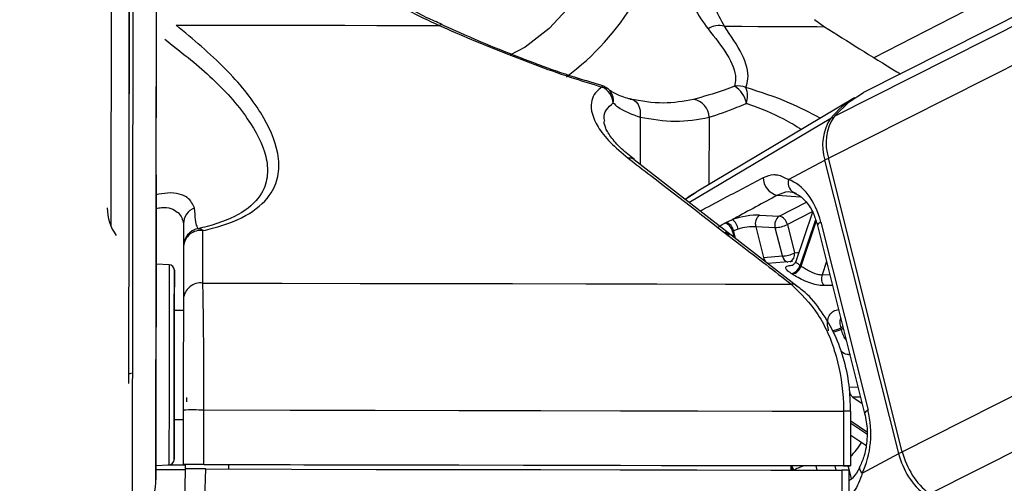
# Model space of a CAD drawing. Header units: millimetres. Extents: x 20 to 22981, y 40 to 19992.
# Tile 11 of 143: x 4050 to 4158, y 6446 to 6497. Entities that reach past the tile are written whole.
import ezdxf

# ---------------------------------------------------------------- set-up
doc = ezdxf.new("R2010")
doc.units = ezdxf.units.MM
doc.header["$LTSCALE"] = 2
doc.layers.add('COMPONENT_GEOMETRY', color=7, linetype='Continuous')
doc.styles.add('SLDTEXTSTYLE0', font='TXT', dxfattribs={"width": 0.75})
doc.dimstyles.new('SLDDIMSTYLE0', dxfattribs={"dimtxt": 100, "dimasz": 6.604, "dimexe": 0, "dimexo": 0.0625, "dimgap": 25, "dimtad": 0, "dimtih": 1, "dimtoh": 1, "dimdec": 0, "dimrnd": 1e-09, "dimzin": 12, "dimdsep": 46, "dimtxsty": 'SLDTEXTSTYLE0', "dimsah": 1, "dimcen": 0.09, "dimadec": 0, "dimazin": 3, "dimtfac": 1, "dimtdec": 0, "dimtofl": 0, "dimtmove": 0, "dimatfit": 3, "dimfxl": 1, "dimfrac": 2, "dimtolj": 1, "dimtzin": 12, "dimarcsym": 0})

# ---------------------------------------------------------------- blocks, each defined once
blk = doc.blocks.new('_D_4')
at = {"layer": 'COMPONENT_GEOMETRY', "color": 7}
for p, q in [((6638.52, 7959.49), (1711.23, 7959.49)), ((1717.58, 7959.49), (1717.58, 5203.33)), ((1517.51, 5183.02), (1487.04, 5183.02)), ((1487.04, 5183.02), (1487.04, 5024.27)), ((1917.65, 5183.02), (1948.12, 5183.02)), ((1948.12, 5183.02), (1948.12, 5024.27)), ((1487.04, 5024.27), (1517.51, 5024.27)), ((1948.12, 5024.27), (1917.65, 5024.27)), ((1717.58, 2118.49), (1717.58, 4874.65)), ((6578.75, 2118.49), (1711.23, 2118.49))]:
    blk.add_line(p, q, dxfattribs=at)
for points in [[(1717.58, 7959.49), (1716.57, 7952.89), (1718.6, 7952.89)], [(1717.58, 2118.49), (1718.6, 2125.1), (1716.57, 2125.1)]]:
    blk.add_solid(points, dxfattribs=at)
at = {"layer": 'COMPONENT_GEOMETRY', "color": 7, "char_height": 100, "attachment_point": 1, "style": 'SLDTEXTSTYLE0'}
for s, insert in [('9\'6.98"', (1517.51, 5153.18)), ('2921mm', (1444.8, 5003.56))]:
    blk.add_mtext(s, dxfattribs=dict(at, insert=insert))

msp = doc.modelspace()

# ---------------------------------------------------------------- linework, layer by layer
at = {"color": 8, "linetype": 'Continuous', "lineweight": 25}
for p, q in [((4139.02, 6481.98), (4397.52, 6612.47)), ((4139.67, 6486.62), (4388.99, 6612.47)), ((4147.15, 6449.63), (4469.73, 6612.47)), ((4150.13, 6444.99), (4481.91, 6612.47)), ((4064.91, 6446.52), (4065.12, 6602.96)), ((4062.33, 6441.7), (4062.52, 6587.81)), ((4118.26, 6486.5), (4118.25, 6481.28)), ((4123.64, 6477.1), (4139.27, 6486.38)), ((4125.85, 6486.48), (4125.84, 6479.07)), ((4124.42, 6478.21), (4123.3, 6477.47)), ((4133.4, 6477.9), (4135.92, 6477.72)), ((4133.58, 6475.6), (4136.58, 6477.12)), ((4137.23, 6476.05), (4134.48, 6474.66)), ((4137.58, 6475.2), (4135.89, 6470.17)), ((4136.01, 6470.09), (4137.65, 6474.99)), ((4127.79, 6473.73), (4127.58, 6473.75)), ((4128.44, 6473.9), (4128.6, 6473.25)), ((4128.77, 6473.11), (4128.56, 6473.96)), ((4138.79, 6470.6), (4138.3, 6469.14)), ((4138.3, 6469.14), (4139.16, 6469.15)), ((4140.6, 6463.4), (4140.36, 6463.28)), ((4140.41, 6463.1), (4140.65, 6463.23)), ((4141.31, 6456.74), (4142.27, 6456.77)), ((4142.55, 6455.66), (4141.69, 6455.63)), ((4141.69, 6455.63), (4142.73, 6454.93)), ((4141.46, 6452.78), (4143.23, 6451.6)), ((4143.22, 6451.81), (4141.47, 6452.99)), ((4137.62, 6448.09), (4137.74, 6447.6)), ((4139.86, 6447.59), (4139.74, 6448.09)), ((4141.16, 6448.09), (4141.28, 6447.6)), ((4141.29, 6447.57), (4141.52, 6446.63))]:
    msp.add_line(p, q, dxfattribs=at)
at = {"color": 7, "linetype": 'Continuous', "lineweight": 25}
for p, q in [((4387.09, 6612.47), (4142.88, 6489.2)), ((4144.03, 6493.07), (4376.36, 6612.47)), ((4064.95, 6480.13), (4065.12, 6602.96)), ((4061.92, 6457.15), (4062.09, 6586.12)), ((4061.95, 6480.15), (4062.09, 6586.12)), ((4060.09, 6582.46), (4059.94, 6474.52)), ((4137.47, 6497.24), (4138.59, 6496.46)), ((4114.03, 6489.98), (4112.84, 6490.35)), ((4141.89, 6488.63), (4124.42, 6478.22)), ((4135.53, 6467.87), (4117.59, 6481.79)), ((4134.6, 6479.62), (4138.62, 6481.77)), ((4146.75, 6449.42), (4138.62, 6481.77)), ((4147.15, 6449.63), (4139.02, 6481.98)), ((4064.95, 6480.13), (4064.91, 6446.52)), ((4137.24, 6476.04), (4135.41, 6470.61)), ((4127.72, 6474.9), (4128.42, 6475.21)), ((4131.43, 6475.7), (4133.58, 6475.6)), ((4138.16, 6474.93), (4143.37, 6454.21)), ((4067.94, 6474.75), (4067.93, 6465.2)), ((4129.05, 6474.15), (4128.56, 6473.96)), ((4131, 6474.42), (4131.85, 6471.04)), ((4133.15, 6474.32), (4131, 6474.42)), ((4133.93, 6471.2), (4133.15, 6474.32)), ((4134.48, 6474.66), (4135.27, 6471.53)), ((4137.8, 6474.56), (4143, 6453.85)), ((4067.94, 6472.25), (4067.93, 6466.46)), ((4131.85, 6471.04), (4133.93, 6471.2)), ((4135.05, 6470.58), (4132.3, 6470.38)), ((4066.37, 6470.23), (4064.94, 6470.31)), ((4067.93, 6465.2), (4066.93, 6465.2)), ((4067.93, 6465.2), (4067.93, 6465.2)), ((4067.92, 6454.23), (4067.91, 6448.23)), ((4070.18, 6448.23), (4070.19, 6454.23)), ((4066.92, 6453.2), (4067.92, 6453.2)), ((4140.68, 6454.09), (4140.67, 6448.09)), ((4141.46, 6448.09), (4141.47, 6454.09)), ((4141.46, 6451.47), (4143.14, 6450.34)), ((4142.73, 6447.27), (4146.75, 6449.42)), ((4064.91, 6448.1), (4066.34, 6448.17)), ((4067.91, 6448.21), (4067.91, 6448.23)), ((4072.91, 6448.2), (4067.91, 6448.21)), ((4067.91, 6448.21), (4067.91, 6448.19)), ((4067.91, 6448.21), (4067.91, 6448.18)), ((4067.91, 6448.19), (4068.13, 6448.19)), ((4067.91, 6448.18), (4067.91, 6448.19)), ((4068.12, 6447.73), (4068, 6441.62)), ((4068.13, 6448.21), (4068.12, 6447.71)), ((4072.91, 6448.21), (4072.91, 6447.72)), ((4134.88, 6448.1), (4134.87, 6447.6)), ((4140.87, 6448.09), (4134.88, 6448.09)), ((4134.87, 6447.6), (4136.07, 6447.6)), ((4141.29, 6441.45), (4141.29, 6447.59))]:
    msp.add_line(p, q, dxfattribs=at)
at = {"color": 8, "linetype": 'Continuous', "lineweight": 25, "flags": 128}
for points in [[(4116.61, 6518), (4116.36, 6513.72), (4115.6, 6509.56), (4114.38, 6505.63), (4112.71, 6502.04), (4110.65, 6498.89), (4108.25, 6496.26), (4105.58, 6494.22), (4103.91, 6493.32)], [(4114.03, 6489.98), (4114.04, 6489.97), (4114.06, 6489.95), (4114.07, 6489.91), (4114.07, 6489.87), (4114.07, 6489.81)], [(4138.16, 6474.93), (4138, 6474.83), (4137.88, 6474.74), (4137.81, 6474.65), (4137.8, 6474.58), (4137.8, 6474.56)], [(4135.27, 6471.53), (4135.6, 6471.57), (4135.74, 6471.58)], [(4066.37, 6470.23), (4066.37, 6470.22), (4066.37, 6469.69), (4066.37, 6468.44), (4066.37, 6466.57), (4066.36, 6464.19), (4066.36, 6461.47)], [(4066.36, 6461.47), (4066.35, 6458.6), (4066.35, 6455.77), (4066.35, 6453.18), (4066.34, 6450.99), (4066.34, 6449.37), (4066.34, 6448.41), (4066.34, 6448.17)], [(4143.37, 6454.21), (4143.21, 6454.11), (4143.09, 6454.02), (4143.02, 6453.93), (4143, 6453.86), (4143, 6453.85)], [(4142.73, 6447.27), (4142.59, 6447.45), (4142.5, 6447.63), (4142.45, 6447.79), (4142.46, 6447.94), (4142.48, 6448.01)]]:
    msp.add_lwpolyline(points, dxfattribs=at)
at = {"color": 7, "linetype": 'Continuous', "lineweight": 25, "flags": 128}
for points in [[(4067.13, 6496.65), (4070.94, 6496.65), (4074.71, 6496.64), (4078.43, 6496.63), (4082.1, 6496.63), (4085.71, 6496.62), (4089.25, 6496.61), (4092.72, 6496.6), (4096.11, 6496.6)], [(4127.55, 6496.51), (4129.47, 6496.51), (4131.24, 6496.5), (4132.86, 6496.49), (4134.32, 6496.49), (4135.63, 6496.48), (4136.78, 6496.47), (4137.77, 6496.47), (4138.59, 6496.46)], [(4139.67, 6486.62), (4141.29, 6488.19), (4142.88, 6489.2)], [(4117.16, 6488.47), (4117.42, 6488.44), (4117.65, 6488.33), (4117.87, 6488.14), (4118.04, 6487.9), (4118.17, 6487.6), (4118.25, 6487.26), (4118.28, 6486.89), (4118.26, 6486.5)], [(4127.6, 6474.83), (4127.63, 6474.85), (4127.72, 6474.9)], [(4064.94, 6474.61), (4064.94, 6474.63), (4064.94, 6473.94), (4064.94, 6472.63), (4064.94, 6470.91), (4064.94, 6469.03), (4064.93, 6467.29), (4064.93, 6465.96), (4064.93, 6465.22), (4064.93, 6465.2), (4064.93, 6465.9), (4064.93, 6467.21), (4064.94, 6468.93), (4064.94, 6470.8), (4064.94, 6472.54), (4064.94, 6473.88), (4064.94, 6474.61)], [(4128.56, 6473.96), (4128.47, 6473.91), (4128.44, 6473.9)], [(4066.93, 6461.35), (4066.93, 6463.92), (4066.93, 6466.17), (4066.94, 6467.94), (4066.94, 6469.12), (4066.94, 6469.62), (4066.94, 6469.41), (4066.94, 6468.51), (4066.93, 6466.97), (4066.93, 6465.2)], [(4070.07, 6468.21), (4078.8, 6468.2), (4087.42, 6468.18), (4095.89, 6468.17), (4104.18, 6468.15), (4112.26, 6468.14), (4120.09, 6468.12), (4127.65, 6468.11), (4134.91, 6468.09)], [(4066.93, 6465.2), (4066.93, 6465.53), (4066.93, 6465.8), (4066.93, 6465.35), (4066.93, 6464.24), (4066.93, 6462.59), (4066.93, 6460.56)], [(4066.92, 6453.2), (4066.91, 6452.24), (4066.91, 6450.47), (4066.91, 6449.29), (4066.91, 6448.79), (4066.91, 6449), (4066.91, 6449.9), (4066.91, 6451.44), (4066.92, 6453.5), (4066.92, 6455.96), (4066.92, 6458.64), (4066.93, 6461.35)], [(4066.93, 6460.56), (4066.92, 6458.39), (4066.92, 6456.31), (4066.92, 6454.54), (4066.92, 6453.28), (4066.91, 6452.65), (4066.92, 6452.74), (4066.92, 6453.2)], [(4068.27, 6455.61), (4068.27, 6455.61), (4068.27, 6455.6), (4068.27, 6455.57), (4068.26, 6455.52), (4068.26, 6455.46), (4068.26, 6455.39), (4068.26, 6455.31), (4068.26, 6455.22), (4068.26, 6455.12)], [(4070.19, 6454.23), (4079.69, 6454.21), (4089.08, 6454.2), (4098.3, 6454.18), (4107.32, 6454.16), (4116.1, 6454.15), (4124.61, 6454.13), (4132.82, 6454.11), (4140.68, 6454.09)], [(4066.21, 6448.17), (4067.61, 6448.17), (4068.13, 6448.17)], [(4070.18, 6448.23), (4079.69, 6448.21), (4089.07, 6448.2), (4098.29, 6448.18), (4107.31, 6448.16), (4116.1, 6448.15), (4124.61, 6448.13), (4132.81, 6448.11), (4140.67, 6448.09)], [(4070.27, 6441.55), (4070.35, 6445.55), (4070.39, 6447.73)], [(4070.39, 6447.73), (4079.84, 6447.71), (4089.17, 6447.69), (4098.34, 6447.68), (4107.31, 6447.66), (4116.05, 6447.65), (4124.51, 6447.63), (4132.67, 6447.61), (4140.5, 6447.59)], [(4072.91, 6448.21), (4081.22, 6448.2), (4089.42, 6448.19), (4097.49, 6448.17), (4105.4, 6448.16), (4113.12, 6448.14), (4120.62, 6448.13), (4127.88, 6448.11), (4134.88, 6448.1)], [(4140.67, 6448.09), (4140.98, 6448.09), (4141.22, 6448.09), (4141.38, 6448.09), (4141.45, 6448.09), (4141.44, 6448.09), (4141.33, 6448.09), (4141.14, 6448.09), (4140.87, 6448.09)], [(4140.5, 6447.59), (4140.5, 6443.59), (4140.5, 6441.42)]]:
    msp.add_lwpolyline(points, dxfattribs=at)
at = {"color": 8, "linetype": 'Continuous', "lineweight": 25}
for centre, radius, start, end in [((4092.9, 6514.1), 28.87, 306.6902, 351.3032), ((4096.34, 6496.36), 0.331, 74.6347, 133.164), ((4113.66, 6488.34), 1.66, 350.2128, 47.9775), ((4139.48, 6486), 0.431, 83.4825, 118.9245), ((4117.06, 6481.09), 0.905, 53.0682, 98.0761), ((4139.48, 6480.05), 1.93, 103.3355, 116.4357), ((4132.71, 6471.21), 0.874, 191.3871, 250.4859), ((4134.78, 6471.36), 0.864, 191.2199, 252.4099), ((4134.4, 6471.36), 0.885, 295.2575, 11.1449), ((4135.02, 6467.2), 0.894, 52.1687, 97.0028), ((4138.85, 6466.43), 3.5, 279.9705, 295.697), ((4138.9, 6466.39), 3.62, 280.2492, 294.6529), ((4133.39, 6456.57), 11, 317.1326, 327.4734), ((4147.61, 6447.7), 1.93, 103.329, 116.4353), ((4133.62, 6447.16), 1.49, 17.0574, 32.135), ((4133.75, 6447.21), 1.49, 14.6199, 36.3437)]:
    msp.add_arc(centre, radius, start, end, dxfattribs=at)
at = {"color": 7, "linetype": 'Continuous', "lineweight": 25}
for centre, radius, start, end in [((4126.94, 6494.55), 2.05, 72.8063, 125.6823), ((4113.46, 6488.06), 2, 49.1592, 73.5582), ((4113.1, 6487.83), 2.21, 6.027, 63.8671), ((4129.1, 6487.87), 2.07, 66.5136, 101.7952), ((4127.11, 6487.44), 2.92, 11.5331, 57.4979), ((4127.5, 6488.83), 2.59, 341.7057, 21.166), ((4123.83, 6486.45), 2.03, 0.8121, 81.2208), ((4147.07, 6479.98), 10.09, 120.9416, 140.6311), ((4143.64, 6483.41), 5.28, 145.8232, 198.1191), ((4144.06, 6483.63), 5.31, 145.8232, 198.1191), ((4133.77, 6479.8), 1.94, 178.5099, 258.9963), ((4135.75, 6479.26), 1.2, 162.4008, 256.1739), ((4064.75, 6476.51), 5.21, 179.9782, 215.6853), ((4069.85, 6474.72), 1.91, 111.844, 179.2267), ((4127.36, 6473.72), 1.23, 11.0655, 72.8389), ((4127.49, 6473.93), 1.58, 8.0633, 54.0109), ((4132.16, 6474.74), 1.21, 127.4712, 195.3568), ((4134.31, 6474.64), 1.21, 127.4712, 195.3568), ((4133.31, 6474.44), 1.19, 10.5056, 77.2701), ((4069.94, 6472.25), 2, 101.2791, 179.9087), ((4069.85, 6472.11), 1.91, 82.5902, 175.612), ((4069.59, 6473.5), 0.709, 44.701, 93.19), ((4127.23, 6473.66), 1.23, 11.0882, 72.6396), ((4132.97, 6477.87), 3.55, 272.8605, 295.2293), ((4133.76, 6474.74), 3.55, 272.8605, 295.2293), ((4066.34, 6469.63), 0.6, 359.923, 86.923), ((4134.67, 6470.51), 1.27, 281.5477, 344.4829), ((4134.78, 6470.46), 1.28, 281.3914, 343.6705), ((4131.57, 6463.61), 7.86, 55.6457, 56.6751), ((4130.96, 6463.24), 7.22, 55.6457, 56.6751), ((4139.6, 6468.73), 1.36, 162.4492, 215.8109), ((4069.84, 6466.32), 1.91, 82.868, 175.6244), ((4125.02, 6459.33), 15.84, 13.7793, 14.4245), ((4142.5, 6456.53), 1.21, 170.2643, 228.2861), ((4068.98, 6014.51), 439.72, 89.8423, 90.1381), ((4140.7, 6363.1), 90.99, 89.5169, 90.0142), ((4154.97, 6451.45), 8.47, 193.8257, 231.6289), ((4155.42, 6451.67), 8.52, 193.8257, 231.6289), ((4066.31, 6448.77), 0.6, 272.923, 359.923), ((4066.61, 6588.48), 140.3, 269.9058, 270.5305), ((4068.97, 6008.51), 439.72, 89.8423, 90.1381), ((4065.7, 6826.96), 379.29, 269.875, 270.3647), ((4059.07, 6446.55), 5.84, 303.9398, 359.7303)]:
    msp.add_arc(centre, radius, start, end, dxfattribs=at)
for centre, major_axis, ratio, start_param, end_param in [((4133.52, 6472.45), (-0.15, 7.38), 0.67204, 5.041986, 6.032652), ((4129.67, 6474.75), (2.74, 0.58), 0.275806, 0.817832, 1.987525), ((4129.87, 6473.81), (1.77, 0.33), 0.295802, 0.82501, 1.994704), ((4138.72, 6451.73), (-0.15, 7.38), 0.67204, 4.051321, 5.041986)]:
    msp.add_ellipse(centre, major_axis=major_axis, ratio=ratio, start_param=start_param, end_param=end_param, dxfattribs=at)
at = {"color": 8, "linetype": 'Continuous', "lineweight": 25}
msp.add_ellipse((4129.75, 6473.75), major_axis=(1.77, 0.33), ratio=0.295802, start_param=2.81091, end_param=3.159182, dxfattribs=at)
at = {"color": 7, "linetype": 'Continuous', "lineweight": 25}
for points, knots in [([(4080.02, 6509.73), (4080.77, 6508.5), (4082.32, 6505.96), (4085.59, 6502.82), (4090.11, 6499.43), (4093.81, 6497.69), (4096.11, 6496.6)], [0, 0, 0, 0, 0.202402, 0.415938, 0.635024, 1, 1, 1, 1]), ([(4096.44, 6496.72), (4095.88, 6496.96), (4094, 6497.76), (4090.84, 6499.62), (4087.35, 6502.17), (4084.51, 6504.95), (4082.44, 6507.54), (4081.53, 6509.35), (4081.14, 6510.15)], [0, 0, 0, 0, 0.090492, 0.304932, 0.530843, 0.713042, 0.87407, 1, 1, 1, 1]), ([(4121.44, 6509.73), (4121.52, 6508.87), (4121.71, 6506.85), (4122.24, 6504.08), (4123.06, 6501.16), (4124.15, 6498.42), (4125.21, 6496.96), (4125.74, 6496.22)], [0, 0, 0, 0, 0.135243, 0.316731, 0.502899, 0.748887, 1, 1, 1, 1]), ([(4127.55, 6496.51), (4127.16, 6497.22), (4126.37, 6498.65), (4125.64, 6501.27), (4125.09, 6504.11), (4124.75, 6506.79), (4124.65, 6508.78), (4124.61, 6509.61)], [0, 0, 0, 0, 0.245373, 0.495297, 0.678097, 0.864612, 1, 1, 1, 1]), ([(4070.09, 6474), (4070.45, 6474.08), (4072.43, 6474.54), (4075.49, 6475.79), (4077.71, 6477.95), (4078.52, 6480.23), (4078.41, 6483.19), (4076.62, 6487.14), (4072.73, 6491.95), (4069.01, 6495.07), (4067.13, 6496.65)], [0, 0, 0, 0, 0.024025, 0.134638, 0.244509, 0.33263, 0.423982, 0.601094, 0.798253, 1, 1, 1, 1]), ([(4096.11, 6496.6), (4097.29, 6496.08), (4099.66, 6495.05), (4103.34, 6493.55), (4107.13, 6492.1), (4110.73, 6490.83), (4113.06, 6490.12), (4114.07, 6489.81)], [0, 0, 0, 0, 0.206298, 0.413382, 0.623939, 0.836399, 1, 1, 1, 1]), ([(4107.06, 6492.27), (4105.68, 6492.8), (4102.74, 6493.92), (4099.21, 6495.42), (4097.09, 6496.37), (4096.43, 6496.67)], [0, 0, 0, 0, 0.377827, 0.805706, 1, 1, 1, 1]), ([(4125.74, 6496.22), (4126.5, 6495.27), (4128.03, 6493.35), (4128.91, 6491.23), (4128.72, 6490.18), (4128.67, 6489.9)], [0, 0, 0, 0, 0.414625, 0.838122, 1, 1, 1, 1]), ([(4129.92, 6489.77), (4130.01, 6490.08), (4130.33, 6491.15), (4129.67, 6493.41), (4128.26, 6495.47), (4127.55, 6496.51)], [0, 0, 0, 0, 0.163716, 0.575625, 1, 1, 1, 1]), ([(4138.59, 6496.46), (4141.13, 6494.85), (4143.79, 6493.16), (4146.82, 6491.34), (4146.96, 6491.26)], [0, 0, 0, 0, 0.9541, 1, 1, 1, 1]), ([(4112.84, 6490.35), (4112.23, 6490.53), (4110.31, 6491.1), (4108.37, 6491.77), (4107.08, 6492.27), (4107.06, 6492.27)], [0, 0, 0, 0, 0.313524, 0.991782, 1, 1, 1, 1]), ([(4114.07, 6489.81), (4114.01, 6489.77), (4113.35, 6489.34), (4112.56, 6488.03), (4113.2, 6485.86), (4114.86, 6483.72), (4116.25, 6482.56), (4116.94, 6481.98)], [0, 0, 0, 0, 0.024281, 0.282768, 0.612987, 0.806483, 1, 1, 1, 1]), ([(4117.38, 6488.46), (4117.26, 6488.48), (4116.56, 6488.63), (4115.6, 6489.01), (4114.9, 6489.42), (4114.78, 6489.57), (4114.78, 6489.57)], [0, 0, 0, 0, 0.088964, 0.535096, 0.997982, 1, 1, 1, 1]), ([(4128.67, 6489.9), (4128.29, 6489.75), (4126.61, 6489.15), (4125.21, 6488.75), (4124.14, 6488.45)], [0, 0, 0, 0, 0.231591, 1, 1, 1, 1]), ([(4115.3, 6488.06), (4115.46, 6487.91), (4116.16, 6487.25), (4117.35, 6486.83), (4118.26, 6486.5)], [0, 0, 0, 0, 0.231926, 1, 1, 1, 1]), ([(4124.14, 6488.45), (4123.04, 6488.25), (4120.81, 6487.85), (4118.39, 6488.26), (4117.16, 6488.47)], [0, 0, 0, 0, 0.492367, 1, 1, 1, 1]), ([(4125.85, 6486.48), (4126.83, 6486.8), (4128.11, 6487.22), (4129.61, 6487.87), (4129.96, 6488.02)], [0, 0, 0, 0, 0.768074, 1, 1, 1, 1]), ([(4117.63, 6481.82), (4117.14, 6482.21), (4116.04, 6483.09), (4114.96, 6484.37), (4114.35, 6485.43), (4114.27, 6485.95), (4114.29, 6486.01), (4114.29, 6486.01)], [0, 0, 0, 0, 0.220957, 0.486741, 0.741155, 0.989647, 1, 1, 1, 1]), ([(4118.26, 6486.5), (4119.56, 6486.28), (4122.19, 6485.84), (4124.62, 6486.26), (4125.85, 6486.48)], [0, 0, 0, 0, 0.4927247, 1, 1, 1, 1]), ([(4116.94, 6481.98), (4117.77, 6481.34), (4121.91, 6478.15), (4127.9, 6473.52), (4133.06, 6469.53), (4134.91, 6468.09)], [0, 0, 0, 0, 0.138099, 0.690493, 1, 1, 1, 1]), ([(4131.84, 6479.85), (4132.23, 6480), (4132.75, 6480.2), (4133.66, 6480.12), (4134.19, 6479.84), (4134.6, 6479.62)], [0, 0, 0, 0, 0.417867, 0.554004, 1, 1, 1, 1]), ([(4124.25, 6478.11), (4124.17, 6478.07), (4123.83, 6477.9), (4123.53, 6477.66), (4123.3, 6477.47)], [0, 0, 0, 0, 0.224129, 1, 1, 1, 1]), ([(4135.46, 6478.1), (4135.16, 6478.18), (4134.47, 6478.37), (4133.79, 6478.07), (4133.4, 6477.9)], [0, 0, 0, 0, 0.429774, 1, 1, 1, 1]), ([(4135.25, 6478.14), (4135.39, 6478.08), (4135.81, 6477.9), (4136.59, 6477.22), (4137.36, 6476.02), (4137.67, 6475), (4137.8, 6474.56)], [0, 0, 0, 0, 0.151549, 0.446649, 0.762748, 1, 1, 1, 1]), ([(4133.4, 6477.9), (4131.8, 6477.04), (4130.14, 6476.14), (4128.48, 6475.24), (4128.42, 6475.21)], [0, 0, 0, 0, 0.961066, 1, 1, 1, 1]), ([(4069.55, 6474.21), (4069.51, 6474.28), (4069.42, 6474.44), (4069.28, 6475.12), (4069.19, 6476.03), (4069.14, 6476.49)], [0, 0, 0, 0, 0.274919, 0.635768, 1, 1, 1, 1]), ([(4067.94, 6474.75), (4067.94, 6474.09), (4067.94, 6472.76), (4067.94, 6472.42), (4067.94, 6472.25)], [0, 0, 0, 0, 0.4953193, 1, 1, 1, 1]), ([(4070.07, 6468.21), (4070.08, 6468.85), (4070.08, 6470.78), (4070.09, 6472.71), (4070.09, 6474)], [0, 0, 0, 0, 0.330975, 1, 1, 1, 1]), ([(4126.91, 6474.39), (4126.96, 6474.43), (4127.14, 6474.58), (4127.41, 6474.73), (4127.6, 6474.83)], [0, 0, 0, 0, 0.27439, 1, 1, 1, 1]), ([(4127.66, 6473.85), (4127.66, 6473.85), (4127.64, 6473.85), (4127.74, 6473.8), (4127.91, 6473.64), (4127.94, 6473.46), (4127.95, 6473.4)], [0, 0, 0, 0, 0.095112, 0.39456, 0.775193, 1, 1, 1, 1]), ([(4135.4, 6470.62), (4135.36, 6470.52), (4135.28, 6470.32), (4135.09, 6470.18), (4135, 6470.14), (4135.01, 6470.15), (4135.01, 6470.15)], [0, 0, 0, 0, 0.33475, 0.649106, 0.895369, 1, 1, 1, 1]), ([(4134.92, 6469.27), (4134.83, 6469.33), (4134.56, 6469.52), (4134.3, 6469.78), (4134.28, 6469.99), (4134.53, 6470.14), (4134.91, 6470.18), (4135.1, 6470.21)], [0, 0, 0, 0, 0.116734, 0.333017, 0.551924, 0.773865, 1, 1, 1, 1]), ([(4136.01, 6470.09), (4136.15, 6470), (4136.43, 6469.81), (4136.96, 6469.51), (4137.52, 6469.26), (4137.98, 6469.14), (4138.22, 6469.14), (4138.3, 6469.14)], [0, 0, 0, 0, 0.219859, 0.440343, 0.66314, 0.88549, 1, 1, 1, 1]), ([(4138.49, 6467.93), (4138.37, 6467.94), (4138, 6467.94), (4137.3, 6468.1), (4136.45, 6468.41), (4135.64, 6468.81), (4135.23, 6469.07), (4135.03, 6469.2)], [0, 0, 0, 0, 0.119584, 0.349288, 0.573021, 0.788436, 1, 1, 1, 1]), ([(4070.19, 6454.23), (4070.19, 6456.01), (4070.19, 6459.59), (4070.15, 6464.33), (4070.11, 6467), (4070.08, 6468.05), (4070.07, 6468.21)], [0, 0, 0, 0, 0.31366, 0.627146, 0.941618, 1, 1, 1, 1]), ([(4134.91, 6468.09), (4135.95, 6467.07), (4138.03, 6465.02), (4140.03, 6460.29), (4140.65, 6456.45), (4140.67, 6454.38), (4140.68, 6454.09)], [0, 0, 0, 0, 0.317078, 0.634488, 0.949899, 1, 1, 1, 1]), ([(4141.45, 6454.09), (4141.42, 6455.05), (4141.36, 6457.07), (4140.7, 6460.06), (4139.61, 6462.91), (4138.08, 6465.4), (4136.7, 6467.08), (4135.74, 6467.71), (4135.53, 6467.86)], [0, 0, 0, 0, 0.173694, 0.364518, 0.557243, 0.749854, 0.943083, 1, 1, 1, 1]), ([(4067.93, 6466.46), (4067.93, 6466.32), (4067.93, 6465.4), (4067.93, 6463.07), (4067.92, 6458.92), (4067.92, 6455.79), (4067.92, 6454.23)], [0, 0, 0, 0, 0.058442, 0.373089, 0.686524, 1, 1, 1, 1]), ([(4139.03, 6462.94), (4139, 6463.08), (4138.9, 6463.51), (4138.91, 6464.16), (4139.13, 6464.76), (4139.55, 6465.17), (4139.97, 6465.25), (4140.18, 6465.29)], [0, 0, 0, 0, 0.116734, 0.333017, 0.551924, 0.773865, 1, 1, 1, 1]), ([(4062.22, 6458.24), (4062.22, 6458.24), (4062.16, 6458.24), (4062.05, 6458.23), (4061.96, 6458.23), (4061.92, 6458.23)], [0, 0, 0, 0, 0.061815, 0.586012, 1, 1, 1, 1]), ([(4143, 6453.85), (4143.07, 6453.54), (4143.27, 6452.64), (4143.31, 6451.03), (4143.04, 6449.3), (4142.65, 6448.4), (4142.48, 6448.01)], [0, 0, 0, 0, 0.153996, 0.459566, 0.765706, 1, 1, 1, 1]), ([(4070.39, 6447.73), (4070.17, 6447.73), (4069.71, 6447.73), (4069.07, 6447.73), (4068.56, 6447.73), (4068.19, 6447.73), (4068.14, 6447.73), (4068.12, 6447.73)], [0, 0, 0, 0, 0.197556, 0.39511, 0.592696, 0.790302, 1, 1, 1, 1]), ([(4142.48, 6448.02), (4142.45, 6447.95), (4142.22, 6447.47), (4141.83, 6446.84), (4141.45, 6446.55), (4141.29, 6446.42)], [0, 0, 0, 0, 0.089282, 0.5948, 1, 1, 1, 1]), ([(4141.26, 6447.59), (4141.26, 6447.59), (4141.26, 6447.59), (4141.01, 6447.59), (4140.67, 6447.59), (4140.5, 6447.59)], [0, 0, 0, 0, 0.246345, 0.611985, 1, 1, 1, 1])]:
    msp.add_open_spline(points, degree=3, knots=knots, dxfattribs=at)
at = {"color": 8, "linetype": 'Continuous', "lineweight": 25}
for points, knots in [([(4065.88, 6495.08), (4067.61, 6493.73), (4071.2, 6490.93), (4075.09, 6486.55), (4077.03, 6482.86), (4077.31, 6480.1), (4076.68, 6477.96), (4074.65, 6475.9), (4071.76, 6474.73), (4069.88, 6474.29), (4069.55, 6474.21)], [0, 0, 0, 0, 0.190889, 0.397746, 0.578098, 0.666891, 0.758419, 0.867231, 0.976248, 1, 1, 1, 1]), ([(4138.11, 6486.38), (4136.99, 6486.97), (4134.32, 6488.36), (4131.53, 6489.25), (4129.92, 6489.77)], [0, 0, 0, 0, 0.420941, 1, 1, 1, 1]), ([(4114.38, 6486.04), (4114.35, 6486.15), (4114.11, 6487.02), (4114.74, 6487.57), (4115.3, 6488.06)], [0, 0, 0, 0, 0.123377, 1, 1, 1, 1]), ([(4129.96, 6488.02), (4130.08, 6487.98), (4131.41, 6487.53), (4133.56, 6486.66), (4135.4, 6485.55), (4136.05, 6485.15)], [0, 0, 0, 0, 0.056395, 0.66278, 1, 1, 1, 1]), ([(4124.86, 6476.15), (4125.72, 6476.61), (4128.04, 6477.84), (4130.37, 6479.07), (4131.84, 6479.85)], [0, 0, 0, 0, 0.370823, 1, 1, 1, 1]), ([(4069.14, 6476.49), (4068.96, 6476.9), (4068.6, 6477.72), (4066.9, 6478.29), (4065.35, 6478.03), (4064.92, 6477.95)], [0, 0, 0, 0, 0.413826, 0.837497, 1, 1, 1, 1]), ([(4064.91, 6476.44), (4065.12, 6476.48), (4066.23, 6476.68), (4066.9, 6476.31), (4067.74, 6475.68), (4067.84, 6475.2), (4067.94, 6474.75)], [0, 0, 0, 0, 0.097083, 0.517737, 0.547714, 1, 1, 1, 1]), ([(4135.42, 6470.61), (4135.42, 6470.58), (4135.43, 6470.5), (4135.63, 6470.34), (4135.82, 6470.22), (4135.89, 6470.17)], [0, 0, 0, 0, 0.3744516, 0.7795907, 1, 1, 1, 1]), ([(4139.46, 6467.95), (4139.35, 6467.95), (4139.03, 6467.94), (4138.71, 6467.94), (4138.49, 6467.93)], [0, 0, 0, 0, 0.337911, 1, 1, 1, 1]), ([(4140.35, 6464.4), (4140.32, 6464.3), (4140.24, 6464.08), (4140.27, 6463.67), (4140.34, 6463.38), (4140.36, 6463.28)], [0, 0, 0, 0, 0.31893, 0.760028, 1, 1, 1, 1]), ([(4140.41, 6463.1), (4140.46, 6462.91), (4140.58, 6462.53), (4140.79, 6462.11), (4140.94, 6461.94), (4140.98, 6461.9)], [0, 0, 0, 0, 0.435301, 0.871838, 1, 1, 1, 1]), ([(4141.44, 6460.29), (4141.32, 6460.31), (4140.97, 6460.35), (4140.59, 6460.49), (4140.38, 6460.7), (4140.36, 6460.71)], [0, 0, 0, 0, 0.330461, 0.9652282, 1, 1, 1, 1]), ([(4136.27, 6448.09), (4136.16, 6448.04), (4135.86, 6447.92), (4135.48, 6447.74), (4135.26, 6447.62), (4135.19, 6447.58)], [0, 0, 0, 0, 0.2766603, 0.7451344, 1, 1, 1, 1]), ([(4142.73, 6447.27), (4142.48, 6446.52), (4142.13, 6445.49), (4141.47, 6444.94), (4141.29, 6444.79)], [0, 0, 0, 0, 0.722948, 1, 1, 1, 1])]:
    msp.add_open_spline(points, degree=3, knots=knots, dxfattribs=at)

# ---------------------------------------------------------------- dimensions: what is measured, and where the dimension line sits
at = {"layer": 'COMPONENT_GEOMETRY', "color": 7}
dim = msp.add_linear_dim(base=(1717.58, 7959.49), p1=(6581.29, 2118.49), p2=(6641.06, 7959.49), angle=90, dimstyle='SLDDIMSTYLE0', dxfattribs=at)
dim.commit()
dim.dimension.update_dxf_attribs({"geometry": '_D_4', "text_midpoint": (1717.58, 5038.99), "dimtype": 160})

doc.saveas('drawing.dxf')
